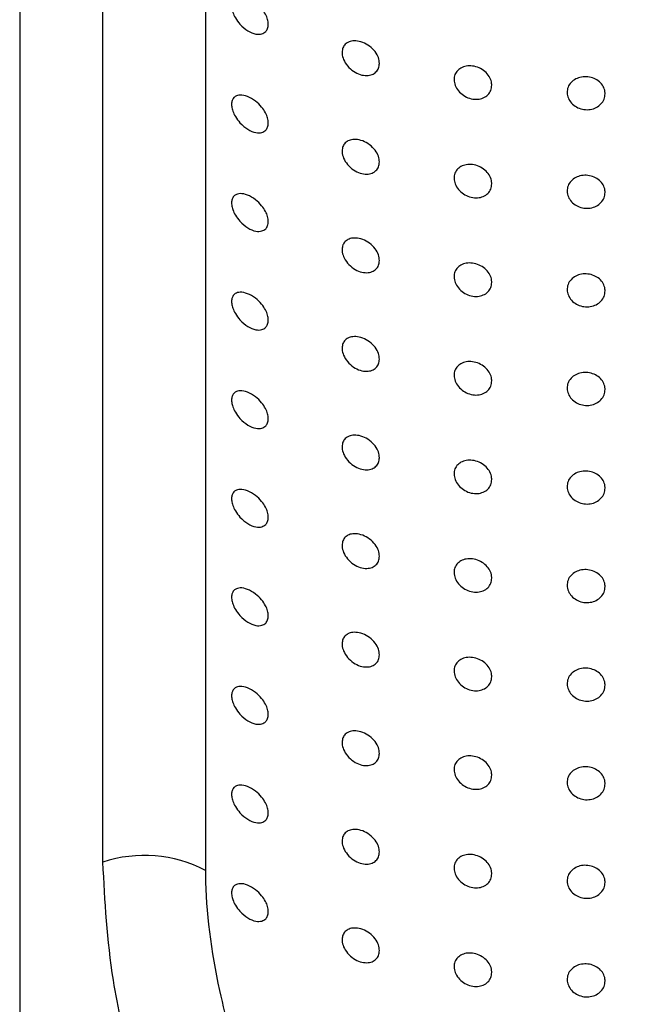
# Model space of a CAD drawing. Header units: millimetres. Extents: x 3904.23 to 3904.53, y 2650.71 to 2651.87.
# Tile 4 of 9: x 3904.4073 to 3904.4233, y 2651.46 to 2651.4859. Entities that reach past the tile are written whole.
import ezdxf

# ---------------------------------------------------------------- set-up
doc = ezdxf.new("R2010")
doc.units = ezdxf.units.MM
doc.layers.add('SANINDUSA', color=3, linetype='Continuous')

msp = doc.modelspace()

# ---------------------------------------------------------------- linework, layer by layer
at = {"layer": 'SANINDUSA'}
for p, q in [((3904.40727673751, 2651.524472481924), (3904.40727673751, 2651.348378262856)), ((3904.409467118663, 2651.463707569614), (3904.409467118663, 2651.501812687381)), ((3904.41216979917, 2651.50159160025), (3904.41216979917, 2651.463486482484))]:
    msp.add_line(p, q, dxfattribs=at)
msp.add_arc((3904.410561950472, 2651.460461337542), 0.003425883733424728, 62.00958952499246, 108.637313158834, dxfattribs=at)
for points, knots in [([(3904.413823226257, 2651.485791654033), (3904.413819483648, 2651.48575297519), (3904.41381201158, 2651.485675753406), (3904.413751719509, 2651.485586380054), (3904.413646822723, 2651.485526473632), (3904.413481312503, 2651.485525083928), (3904.413277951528, 2651.485609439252), (3904.413091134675, 2651.485765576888), (3904.412960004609, 2651.485941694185), (3904.412887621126, 2651.486093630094), (3904.412854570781, 2651.486225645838), (3904.412854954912, 2651.486335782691), (3904.412886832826, 2651.486429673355), (3904.412958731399, 2651.486503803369), (3904.413090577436, 2651.486537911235), (3904.413275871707, 2651.486499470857), (3904.413475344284, 2651.486384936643), (3904.413640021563, 2651.486228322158), (3904.413747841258, 2651.48607018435), (3904.413811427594, 2651.485922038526), (3904.413819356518, 2651.485834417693), (3904.413823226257, 2651.485791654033)], [0, 0, 0, 0, 0.03721674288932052, 0.07430272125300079, 0.1235167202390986, 0.1881677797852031, 0.2690594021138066, 0.3505707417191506, 0.4071306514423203, 0.4492195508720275, 0.483282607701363, 0.517478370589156, 0.5489828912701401, 0.5917805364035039, 0.6508713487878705, 0.7295837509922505, 0.8093475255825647, 0.8736851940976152, 0.9226039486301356, 0.9622265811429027, 0.9999999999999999, 0.9999999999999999, 0.9999999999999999, 0.9999999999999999]), ([(3904.416748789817, 2651.484762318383), (3904.416744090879, 2651.484718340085), (3904.416734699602, 2651.48463044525), (3904.416662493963, 2651.48452841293), (3904.416554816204, 2651.484459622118), (3904.416411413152, 2651.48443315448), (3904.416241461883, 2651.484459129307), (3904.41606295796, 2651.484545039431), (3904.415905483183, 2651.484685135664), (3904.415799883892, 2651.484853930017), (3904.415759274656, 2651.485015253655), (3904.415772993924, 2651.485148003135), (3904.415828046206, 2651.485250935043), (3904.415921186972, 2651.485324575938), (3904.416053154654, 2651.485362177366), (3904.416219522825, 2651.485351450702), (3904.416402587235, 2651.485282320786), (3904.416571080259, 2651.485157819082), (3904.416691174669, 2651.485000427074), (3904.416743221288, 2651.4848619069), (3904.416747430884, 2651.484786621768), (3904.416748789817, 2651.484762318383)], [0, 0, 0, 0, 0.04657904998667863, 0.09309268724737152, 0.1413689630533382, 0.1941813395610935, 0.2525324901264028, 0.3156418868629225, 0.3798482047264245, 0.4393011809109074, 0.4904262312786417, 0.5353833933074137, 0.5790953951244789, 0.6257559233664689, 0.6781396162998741, 0.7371881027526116, 0.8009687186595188, 0.8646516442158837, 0.923283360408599, 0.9752344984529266, 1, 1, 1, 1]), ([(3904.41970802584, 2651.484186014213), (3904.419702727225, 2651.484138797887), (3904.419692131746, 2651.484044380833), (3904.41960980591, 2651.483927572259), (3904.41948828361, 2651.48384563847), (3904.419334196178, 2651.483808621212), (3904.41916401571, 2651.483822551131), (3904.418996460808, 2651.483888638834), (3904.41885317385, 2651.484000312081), (3904.418753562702, 2651.484142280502), (3904.418708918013, 2651.484294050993), (3904.418720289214, 2651.484436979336), (3904.41878280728, 2651.484558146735), (3904.418890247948, 2651.484648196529), (3904.419034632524, 2651.484698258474), (3904.419202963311, 2651.484700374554), (3904.419375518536, 2651.484651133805), (3904.419529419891, 2651.484555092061), (3904.419643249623, 2651.484425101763), (3904.419700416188, 2651.484295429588), (3904.419705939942, 2651.484216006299), (3904.41970802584, 2651.484186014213)], [0, 0, 0, 0, 0.05178745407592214, 0.103557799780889, 0.1558234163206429, 0.2093126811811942, 0.2642879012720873, 0.3204700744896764, 0.3768698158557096, 0.4320625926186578, 0.4850744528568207, 0.5361899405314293, 0.5867745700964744, 0.6383858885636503, 0.6919826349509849, 0.7475124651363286, 0.8039686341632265, 0.8599920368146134, 0.9146486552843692, 0.9677693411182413, 0.9999999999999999, 0.9999999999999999, 0.9999999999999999, 0.9999999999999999]), ([(3904.422693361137, 2651.483960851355), (3904.422687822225, 2651.483912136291), (3904.422676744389, 2651.483814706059), (3904.422590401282, 2651.483686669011), (3904.422463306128, 2651.483591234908), (3904.422304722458, 2651.4835397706), (3904.422133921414, 2651.48353836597), (3904.421969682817, 2651.483587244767), (3904.42183053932, 2651.483680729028), (3904.42173224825, 2651.483807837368), (3904.421685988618, 2651.483953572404), (3904.421696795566, 2651.484101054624), (3904.421763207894, 2651.484233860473), (3904.421877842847, 2651.48433768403), (3904.422028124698, 2651.484401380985), (3904.422197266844, 2651.484417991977), (3904.422365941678, 2651.48438568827), (3904.422515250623, 2651.484307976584), (3904.422627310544, 2651.484193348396), (3904.4226853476, 2651.484071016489), (3904.42269112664, 2651.483991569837), (3904.422693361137, 2651.483960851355)], [0, 0, 0, 0, 0.05366060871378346, 0.1073213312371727, 0.1609780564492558, 0.2146241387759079, 0.2682758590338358, 0.3219782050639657, 0.3757535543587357, 0.4295434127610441, 0.4832398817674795, 0.5368012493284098, 0.5903147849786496, 0.6439156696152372, 0.697651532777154, 0.7514478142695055, 0.8052020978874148, 0.8588835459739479, 0.912529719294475, 0.9661791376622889, 0.9999999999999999, 0.9999999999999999, 0.9999999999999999, 0.9999999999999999]), ([(3904.413823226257, 2651.483193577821), (3904.413819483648, 2651.483154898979), (3904.41381201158, 2651.483077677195), (3904.413751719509, 2651.482988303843), (3904.413646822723, 2651.482928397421), (3904.413481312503, 2651.482927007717), (3904.413277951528, 2651.483011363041), (3904.413091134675, 2651.483167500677), (3904.412960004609, 2651.483343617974), (3904.412887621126, 2651.483495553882), (3904.412854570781, 2651.483627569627), (3904.412854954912, 2651.48373770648), (3904.412886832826, 2651.483831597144), (3904.412958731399, 2651.483905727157), (3904.413090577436, 2651.483939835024), (3904.413275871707, 2651.483901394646), (3904.413475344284, 2651.483786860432), (3904.413640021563, 2651.483630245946), (3904.413747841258, 2651.483472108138), (3904.413811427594, 2651.483323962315), (3904.413819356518, 2651.483236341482), (3904.413823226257, 2651.483193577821)], [0, 0, 0, 0, 0.03721674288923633, 0.07430272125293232, 0.1235167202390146, 0.1881677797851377, 0.2690594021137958, 0.3505707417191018, 0.4071306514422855, 0.4492195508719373, 0.4832826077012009, 0.5174783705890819, 0.5489828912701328, 0.5917805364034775, 0.650871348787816, 0.7295837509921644, 0.809347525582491, 0.8736851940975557, 0.9226039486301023, 0.9622265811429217, 1, 1, 1, 1]), ([(3904.416748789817, 2651.482164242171), (3904.416744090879, 2651.482120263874), (3904.416734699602, 2651.482032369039), (3904.416662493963, 2651.481930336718), (3904.416554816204, 2651.481861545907), (3904.416411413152, 2651.481835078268), (3904.416241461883, 2651.481861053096), (3904.41606295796, 2651.48194696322), (3904.415905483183, 2651.482087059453), (3904.415799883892, 2651.482255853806), (3904.415759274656, 2651.482417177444), (3904.415772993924, 2651.482549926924), (3904.415828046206, 2651.482652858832), (3904.415921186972, 2651.482726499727), (3904.416053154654, 2651.482764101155), (3904.416219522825, 2651.482753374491), (3904.416402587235, 2651.482684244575), (3904.416571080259, 2651.482559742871), (3904.416691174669, 2651.482402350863), (3904.416743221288, 2651.482263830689), (3904.416747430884, 2651.482188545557), (3904.416748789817, 2651.482164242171)], [0, 0, 0, 0, 0.04657904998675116, 0.09309268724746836, 0.1413689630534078, 0.1941813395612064, 0.2525324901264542, 0.3156418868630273, 0.3798482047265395, 0.4393011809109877, 0.4904262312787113, 0.5353833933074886, 0.5790953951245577, 0.6257559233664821, 0.6781396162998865, 0.7371881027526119, 0.800968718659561, 0.8646516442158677, 0.9232833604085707, 0.9752344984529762, 1, 1, 1, 1]), ([(3904.41970802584, 2651.481587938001), (3904.419702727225, 2651.481540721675), (3904.419692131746, 2651.481446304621), (3904.41960980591, 2651.481329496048), (3904.41948828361, 2651.481247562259), (3904.419334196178, 2651.481210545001), (3904.41916401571, 2651.481224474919), (3904.418996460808, 2651.481290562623), (3904.41885317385, 2651.48140223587), (3904.418753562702, 2651.481544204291), (3904.418708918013, 2651.481695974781), (3904.418720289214, 2651.481838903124), (3904.41878280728, 2651.481960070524), (3904.418890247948, 2651.482050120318), (3904.419034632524, 2651.482100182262), (3904.419202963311, 2651.482102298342), (3904.419375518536, 2651.482053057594), (3904.419529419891, 2651.48195701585), (3904.419643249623, 2651.481827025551), (3904.419700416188, 2651.481697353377), (3904.419705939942, 2651.481617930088), (3904.41970802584, 2651.481587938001)], [0, 0, 0, 0, 0.05178745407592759, 0.1035577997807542, 0.1558234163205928, 0.2093126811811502, 0.2642879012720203, 0.3204700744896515, 0.3768698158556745, 0.4320625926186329, 0.4850744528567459, 0.5361899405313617, 0.5867745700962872, 0.6383858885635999, 0.691982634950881, 0.7475124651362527, 0.80396863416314, 0.85999203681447, 0.9146486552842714, 0.9677693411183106, 1, 1, 1, 1]), ([(3904.422693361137, 2651.481362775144), (3904.422687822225, 2651.48131406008), (3904.422676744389, 2651.481216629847), (3904.422590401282, 2651.4810885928), (3904.422463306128, 2651.480993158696), (3904.422304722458, 2651.480941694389), (3904.422133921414, 2651.480940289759), (3904.421969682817, 2651.480989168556), (3904.42183053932, 2651.481082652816), (3904.42173224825, 2651.481209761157), (3904.421685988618, 2651.481355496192), (3904.421696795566, 2651.481502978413), (3904.421763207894, 2651.481635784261), (3904.421877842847, 2651.481739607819), (3904.422028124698, 2651.481803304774), (3904.422197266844, 2651.481819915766), (3904.422365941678, 2651.481787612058), (3904.422515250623, 2651.481709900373), (3904.422627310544, 2651.481595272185), (3904.4226853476, 2651.481472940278), (3904.42269112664, 2651.481393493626), (3904.422693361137, 2651.481362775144)], [0, 0, 0, 0, 0.05366060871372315, 0.1073213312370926, 0.160978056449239, 0.2146241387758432, 0.2682758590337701, 0.3219782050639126, 0.3757535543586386, 0.4295434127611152, 0.4832398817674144, 0.5368012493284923, 0.5903147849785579, 0.6439156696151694, 0.6976515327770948, 0.7514478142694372, 0.8052020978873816, 0.8588835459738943, 0.9125297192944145, 0.9661791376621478, 1, 1, 1, 1]), ([(3904.413823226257, 2651.48059550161), (3904.413819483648, 2651.480556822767), (3904.41381201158, 2651.480479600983), (3904.413751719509, 2651.480390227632), (3904.413646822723, 2651.480330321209), (3904.413481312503, 2651.480328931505), (3904.413277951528, 2651.480413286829), (3904.413091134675, 2651.480569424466), (3904.412960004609, 2651.480745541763), (3904.412887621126, 2651.480897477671), (3904.412854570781, 2651.481029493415), (3904.412854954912, 2651.481139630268), (3904.412886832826, 2651.481233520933), (3904.412958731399, 2651.481307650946), (3904.413090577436, 2651.481341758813), (3904.413275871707, 2651.481303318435), (3904.413475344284, 2651.481188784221), (3904.413640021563, 2651.481032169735), (3904.413747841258, 2651.480874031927), (3904.413811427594, 2651.480725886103), (3904.413819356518, 2651.48063826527), (3904.413823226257, 2651.48059550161)], [0, 0, 0, 0, 0.0372167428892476, 0.07430272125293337, 0.1235167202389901, 0.1881677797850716, 0.2690594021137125, 0.3505707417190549, 0.4071306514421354, 0.4492195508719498, 0.483282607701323, 0.5174783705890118, 0.5489828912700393, 0.5917805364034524, 0.6508713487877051, 0.7295837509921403, 0.8093475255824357, 0.8736851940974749, 0.9226039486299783, 0.9622265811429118, 1, 1, 1, 1]), ([(3904.416748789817, 2651.47956616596), (3904.416744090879, 2651.479522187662), (3904.416734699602, 2651.479434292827), (3904.416662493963, 2651.479332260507), (3904.416554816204, 2651.479263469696), (3904.416411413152, 2651.479237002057), (3904.416241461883, 2651.479262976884), (3904.41606295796, 2651.479348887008), (3904.415905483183, 2651.479488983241), (3904.415799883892, 2651.479657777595), (3904.415759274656, 2651.479819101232), (3904.415772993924, 2651.479951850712), (3904.415828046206, 2651.480054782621), (3904.415921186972, 2651.480128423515), (3904.416053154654, 2651.480166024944), (3904.416219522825, 2651.480155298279), (3904.416402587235, 2651.480086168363), (3904.416571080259, 2651.479961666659), (3904.416691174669, 2651.479804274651), (3904.416743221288, 2651.479665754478), (3904.416747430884, 2651.479590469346), (3904.416748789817, 2651.47956616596)], [0, 0, 0, 0, 0.04657904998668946, 0.09309268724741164, 0.141368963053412, 0.1941813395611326, 0.2525324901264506, 0.3156418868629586, 0.3798482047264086, 0.4393011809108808, 0.490426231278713, 0.5353833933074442, 0.5790953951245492, 0.6257559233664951, 0.6781396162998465, 0.7371881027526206, 0.8009687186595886, 0.8646516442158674, 0.9232833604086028, 0.9752344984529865, 0.9999999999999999, 0.9999999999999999, 0.9999999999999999, 0.9999999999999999]), ([(3904.41970802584, 2651.47898986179), (3904.419702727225, 2651.478942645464), (3904.419692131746, 2651.47884822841), (3904.41960980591, 2651.478731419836), (3904.41948828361, 2651.478649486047), (3904.419334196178, 2651.478612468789), (3904.41916401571, 2651.478626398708), (3904.418996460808, 2651.478692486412), (3904.41885317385, 2651.478804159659), (3904.418753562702, 2651.478946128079), (3904.418708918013, 2651.47909789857), (3904.418720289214, 2651.479240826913), (3904.41878280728, 2651.479361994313), (3904.418890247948, 2651.479452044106), (3904.419034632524, 2651.479502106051), (3904.419202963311, 2651.479504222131), (3904.419375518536, 2651.479454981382), (3904.419529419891, 2651.479358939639), (3904.419643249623, 2651.47922894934), (3904.419700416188, 2651.479099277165), (3904.419705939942, 2651.479019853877), (3904.41970802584, 2651.47898986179)], [0, 0, 0, 0, 0.05178745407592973, 0.1035577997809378, 0.1558234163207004, 0.2093126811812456, 0.2642879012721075, 0.3204700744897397, 0.3768698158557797, 0.432062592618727, 0.4850744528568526, 0.5361899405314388, 0.5867745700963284, 0.6383858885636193, 0.6919826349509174, 0.7475124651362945, 0.8039686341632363, 0.8599920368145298, 0.914648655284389, 0.9677693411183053, 0.9999999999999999, 0.9999999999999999, 0.9999999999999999, 0.9999999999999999]), ([(3904.422693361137, 2651.478764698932), (3904.422687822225, 2651.478715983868), (3904.422676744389, 2651.478618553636), (3904.422590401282, 2651.478490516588), (3904.422463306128, 2651.478395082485), (3904.422304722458, 2651.478343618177), (3904.422133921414, 2651.478342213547), (3904.421969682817, 2651.478391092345), (3904.42183053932, 2651.478484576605), (3904.42173224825, 2651.478611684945), (3904.421685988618, 2651.478757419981), (3904.421696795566, 2651.478904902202), (3904.421763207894, 2651.47903770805), (3904.421877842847, 2651.479141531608), (3904.422028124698, 2651.479205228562), (3904.422197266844, 2651.479221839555), (3904.422365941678, 2651.479189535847), (3904.422515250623, 2651.479111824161), (3904.422627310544, 2651.478997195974), (3904.4226853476, 2651.478874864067), (3904.42269112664, 2651.478795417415), (3904.422693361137, 2651.478764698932)], [0, 0, 0, 0, 0.05366060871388, 0.107321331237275, 0.1609780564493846, 0.2146241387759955, 0.2682758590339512, 0.3219782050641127, 0.3757535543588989, 0.4295434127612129, 0.4832398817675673, 0.536801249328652, 0.5903147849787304, 0.6439156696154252, 0.6976515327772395, 0.7514478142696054, 0.8052020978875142, 0.85888354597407, 0.9125297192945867, 0.966179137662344, 1, 1, 1, 1]), ([(3904.413823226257, 2651.477997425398), (3904.413819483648, 2651.477958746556), (3904.41381201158, 2651.477881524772), (3904.413751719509, 2651.47779215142), (3904.413646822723, 2651.477732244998), (3904.413481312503, 2651.477730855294), (3904.413277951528, 2651.477815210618), (3904.413091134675, 2651.477971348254), (3904.412960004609, 2651.478147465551), (3904.412887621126, 2651.478299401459), (3904.412854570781, 2651.478431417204), (3904.412854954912, 2651.478541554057), (3904.412886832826, 2651.478635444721), (3904.412958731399, 2651.478709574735), (3904.413090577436, 2651.478743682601), (3904.413275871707, 2651.478705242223), (3904.413475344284, 2651.478590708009), (3904.413640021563, 2651.478434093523), (3904.413747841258, 2651.478275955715), (3904.413811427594, 2651.478127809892), (3904.413819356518, 2651.478040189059), (3904.413823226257, 2651.477997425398)], [0, 0, 0, 0, 0.03721674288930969, 0.07430272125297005, 0.1235167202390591, 0.1881677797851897, 0.2690594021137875, 0.3505707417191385, 0.4071306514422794, 0.449219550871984, 0.4832826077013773, 0.5174783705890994, 0.5489828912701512, 0.5917805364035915, 0.6508713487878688, 0.7295837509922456, 0.8093475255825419, 0.8736851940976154, 0.9226039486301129, 0.9622265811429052, 1, 1, 1, 1]), ([(3904.416748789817, 2651.476968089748), (3904.416744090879, 2651.476924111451), (3904.416734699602, 2651.476836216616), (3904.416662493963, 2651.476734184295), (3904.416554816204, 2651.476665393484), (3904.416411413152, 2651.476638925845), (3904.416241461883, 2651.476664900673), (3904.41606295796, 2651.476750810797), (3904.415905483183, 2651.47689090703), (3904.415799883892, 2651.477059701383), (3904.415759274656, 2651.477221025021), (3904.415772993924, 2651.477353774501), (3904.415828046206, 2651.477456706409), (3904.415921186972, 2651.477530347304), (3904.416053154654, 2651.477567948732), (3904.416219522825, 2651.477557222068), (3904.416402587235, 2651.477488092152), (3904.416571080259, 2651.477363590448), (3904.416691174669, 2651.47720619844), (3904.416743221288, 2651.477067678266), (3904.416747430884, 2651.476992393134), (3904.416748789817, 2651.476968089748)], [0, 0, 0, 0, 0.04657904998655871, 0.09309268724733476, 0.1413689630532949, 0.1941813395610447, 0.2525324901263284, 0.3156418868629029, 0.3798482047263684, 0.4393011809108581, 0.4904262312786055, 0.5353833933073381, 0.5790953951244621, 0.6257559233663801, 0.6781396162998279, 0.7371881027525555, 0.8009687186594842, 0.8646516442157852, 0.9232833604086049, 0.9752344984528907, 1, 1, 1, 1]), ([(3904.41970802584, 2651.476391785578), (3904.419702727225, 2651.476344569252), (3904.419692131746, 2651.476250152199), (3904.41960980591, 2651.476133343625), (3904.41948828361, 2651.476051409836), (3904.419334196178, 2651.476014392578), (3904.41916401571, 2651.476028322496), (3904.418996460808, 2651.4760944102), (3904.41885317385, 2651.476206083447), (3904.418753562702, 2651.476348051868), (3904.418708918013, 2651.476499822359), (3904.418720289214, 2651.476642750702), (3904.41878280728, 2651.476763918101), (3904.418890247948, 2651.476853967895), (3904.419034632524, 2651.476904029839), (3904.419202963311, 2651.47690614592), (3904.419375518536, 2651.476856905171), (3904.419529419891, 2651.476760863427), (3904.419643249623, 2651.476630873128), (3904.419700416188, 2651.476501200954), (3904.419705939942, 2651.476421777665), (3904.41970802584, 2651.476391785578)], [0, 0, 0, 0, 0.05178745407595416, 0.1035577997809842, 0.1558234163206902, 0.2093126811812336, 0.2642879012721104, 0.3204700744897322, 0.3768698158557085, 0.432062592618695, 0.4850744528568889, 0.536189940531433, 0.5867745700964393, 0.6383858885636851, 0.6919826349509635, 0.7475124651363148, 0.8039686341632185, 0.8599920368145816, 0.9146486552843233, 0.9677693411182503, 1, 1, 1, 1]), ([(3904.422693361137, 2651.476166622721), (3904.422687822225, 2651.476117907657), (3904.422676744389, 2651.476020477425), (3904.422590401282, 2651.475892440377), (3904.422463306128, 2651.475797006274), (3904.422304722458, 2651.475745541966), (3904.422133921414, 2651.475744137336), (3904.421969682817, 2651.475793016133), (3904.42183053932, 2651.475886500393), (3904.42173224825, 2651.476013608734), (3904.421685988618, 2651.47615934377), (3904.421696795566, 2651.47630682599), (3904.421763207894, 2651.476439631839), (3904.421877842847, 2651.476543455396), (3904.422028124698, 2651.476607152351), (3904.422197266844, 2651.476623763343), (3904.422365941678, 2651.476591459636), (3904.422515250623, 2651.47651374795), (3904.422627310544, 2651.476399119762), (3904.4226853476, 2651.476276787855), (3904.42269112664, 2651.476197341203), (3904.422693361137, 2651.476166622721)], [0, 0, 0, 0, 0.05366060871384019, 0.1073213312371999, 0.1609780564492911, 0.2146241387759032, 0.2682758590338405, 0.3219782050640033, 0.375753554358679, 0.4295434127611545, 0.4832398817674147, 0.5368012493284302, 0.5903147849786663, 0.6439156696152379, 0.6976515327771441, 0.7514478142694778, 0.8052020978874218, 0.8588835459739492, 0.9125297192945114, 0.966179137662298, 0.9999999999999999, 0.9999999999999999, 0.9999999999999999, 0.9999999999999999]), ([(3904.413823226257, 2651.475399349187), (3904.413819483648, 2651.475360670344), (3904.41381201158, 2651.475283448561), (3904.413751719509, 2651.475194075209), (3904.413646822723, 2651.475134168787), (3904.413481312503, 2651.475132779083), (3904.413277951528, 2651.475217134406), (3904.413091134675, 2651.475373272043), (3904.412960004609, 2651.47554938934), (3904.412887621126, 2651.475701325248), (3904.412854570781, 2651.475833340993), (3904.412854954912, 2651.475943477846), (3904.412886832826, 2651.47603736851), (3904.412958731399, 2651.476111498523), (3904.413090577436, 2651.47614560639), (3904.413275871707, 2651.476107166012), (3904.413475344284, 2651.475992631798), (3904.413640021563, 2651.475836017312), (3904.413747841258, 2651.475677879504), (3904.413811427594, 2651.475529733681), (3904.413819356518, 2651.475442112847), (3904.413823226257, 2651.475399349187)], [0, 0, 0, 0, 0.03721674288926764, 0.0743027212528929, 0.1235167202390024, 0.1881677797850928, 0.2690594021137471, 0.3505707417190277, 0.4071306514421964, 0.4492195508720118, 0.4832826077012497, 0.5174783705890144, 0.5489828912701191, 0.5917805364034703, 0.6508713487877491, 0.7295837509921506, 0.8093475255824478, 0.873685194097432, 0.9226039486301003, 0.9622265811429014, 1, 1, 1, 1]), ([(3904.416748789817, 2651.474370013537), (3904.416744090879, 2651.47432603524), (3904.416734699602, 2651.474238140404), (3904.416662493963, 2651.474136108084), (3904.416554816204, 2651.474067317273), (3904.416411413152, 2651.474040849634), (3904.416241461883, 2651.474066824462), (3904.41606295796, 2651.474152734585), (3904.415905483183, 2651.474292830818), (3904.415799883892, 2651.474461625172), (3904.415759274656, 2651.47462294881), (3904.415772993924, 2651.47475569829), (3904.415828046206, 2651.474858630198), (3904.415921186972, 2651.474932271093), (3904.416053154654, 2651.474969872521), (3904.416219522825, 2651.474959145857), (3904.416402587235, 2651.474890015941), (3904.416571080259, 2651.474765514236), (3904.416691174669, 2651.474608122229), (3904.416743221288, 2651.474469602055), (3904.416747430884, 2651.474394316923), (3904.416748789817, 2651.474370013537)], [0, 0, 0, 0, 0.04657904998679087, 0.0930926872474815, 0.1413689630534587, 0.1941813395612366, 0.252532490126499, 0.3156418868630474, 0.3798482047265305, 0.4393011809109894, 0.4904262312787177, 0.5353833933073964, 0.5790953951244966, 0.6257559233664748, 0.6781396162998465, 0.7371881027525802, 0.800968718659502, 0.8646516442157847, 0.9232833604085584, 0.9752344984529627, 0.9999999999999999, 0.9999999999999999, 0.9999999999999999, 0.9999999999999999]), ([(3904.41970802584, 2651.473793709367), (3904.419702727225, 2651.473746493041), (3904.419692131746, 2651.473652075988), (3904.41960980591, 2651.473535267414), (3904.41948828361, 2651.473453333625), (3904.419334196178, 2651.473416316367), (3904.41916401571, 2651.473430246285), (3904.418996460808, 2651.473496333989), (3904.41885317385, 2651.473608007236), (3904.418753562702, 2651.473749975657), (3904.418708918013, 2651.473901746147), (3904.418720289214, 2651.47404467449), (3904.41878280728, 2651.47416584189), (3904.418890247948, 2651.474255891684), (3904.419034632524, 2651.474305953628), (3904.419202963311, 2651.474308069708), (3904.419375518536, 2651.47425882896), (3904.419529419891, 2651.474162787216), (3904.419643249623, 2651.474032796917), (3904.419700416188, 2651.473903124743), (3904.419705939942, 2651.473823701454), (3904.41970802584, 2651.473793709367)], [0, 0, 0, 0, 0.05178745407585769, 0.103557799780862, 0.1558234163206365, 0.2093126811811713, 0.2642879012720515, 0.320470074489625, 0.3768698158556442, 0.432062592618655, 0.4850744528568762, 0.5361899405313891, 0.5867745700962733, 0.6383858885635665, 0.6919826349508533, 0.7475124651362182, 0.8039686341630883, 0.8599920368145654, 0.9146486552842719, 0.9677693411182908, 1, 1, 1, 1]), ([(3904.422693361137, 2651.47356854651), (3904.422687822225, 2651.473519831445), (3904.422676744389, 2651.473422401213), (3904.422590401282, 2651.473294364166), (3904.422463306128, 2651.473198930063), (3904.422304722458, 2651.473147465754), (3904.422133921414, 2651.473146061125), (3904.421969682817, 2651.473194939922), (3904.42183053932, 2651.473288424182), (3904.42173224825, 2651.473415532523), (3904.421685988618, 2651.473561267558), (3904.421696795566, 2651.473708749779), (3904.421763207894, 2651.473841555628), (3904.421877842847, 2651.473945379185), (3904.422028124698, 2651.47400907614), (3904.422197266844, 2651.474025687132), (3904.422365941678, 2651.473993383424), (3904.422515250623, 2651.473915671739), (3904.422627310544, 2651.473801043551), (3904.4226853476, 2651.473678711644), (3904.42269112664, 2651.473599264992), (3904.422693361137, 2651.47356854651)], [0, 0, 0, 0, 0.05366060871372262, 0.1073213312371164, 0.1609780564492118, 0.2146241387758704, 0.2682758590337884, 0.3219782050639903, 0.3757535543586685, 0.4295434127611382, 0.4832398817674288, 0.5368012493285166, 0.5903147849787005, 0.6439156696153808, 0.6976515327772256, 0.7514478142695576, 0.8052020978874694, 0.8588835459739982, 0.9125297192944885, 0.9661791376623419, 1, 1, 1, 1]), ([(3904.413823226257, 2651.472801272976), (3904.413819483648, 2651.472762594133), (3904.41381201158, 2651.47268537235), (3904.413751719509, 2651.472595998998), (3904.413646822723, 2651.472536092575), (3904.413481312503, 2651.472534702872), (3904.413277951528, 2651.472619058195), (3904.413091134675, 2651.472775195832), (3904.412960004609, 2651.472951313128), (3904.412887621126, 2651.473103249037), (3904.412854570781, 2651.473235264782), (3904.412854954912, 2651.473345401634), (3904.412886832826, 2651.473439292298), (3904.412958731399, 2651.473513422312), (3904.413090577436, 2651.473547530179), (3904.413275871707, 2651.4735090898), (3904.413475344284, 2651.473394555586), (3904.413640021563, 2651.473237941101), (3904.413747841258, 2651.473079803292), (3904.413811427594, 2651.472931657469), (3904.413819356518, 2651.472844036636), (3904.413823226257, 2651.472801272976)], [0, 0, 0, 0, 0.03721674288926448, 0.07430272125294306, 0.1235167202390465, 0.1881677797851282, 0.2690594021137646, 0.3505707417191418, 0.407130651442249, 0.449219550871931, 0.4832826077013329, 0.5174783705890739, 0.5489828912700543, 0.5917805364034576, 0.6508713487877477, 0.7295837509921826, 0.8093475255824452, 0.8736851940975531, 0.9226039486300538, 0.9622265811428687, 0.9999999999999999, 0.9999999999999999, 0.9999999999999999, 0.9999999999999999]), ([(3904.416748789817, 2651.471771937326), (3904.416744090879, 2651.471727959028), (3904.416734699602, 2651.471640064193), (3904.416662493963, 2651.471538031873), (3904.416554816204, 2651.471469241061), (3904.416411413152, 2651.471442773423), (3904.416241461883, 2651.47146874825), (3904.41606295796, 2651.471554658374), (3904.415905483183, 2651.471694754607), (3904.415799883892, 2651.471863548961), (3904.415759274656, 2651.472024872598), (3904.415772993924, 2651.472157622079), (3904.415828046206, 2651.472260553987), (3904.415921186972, 2651.472334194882), (3904.416053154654, 2651.47237179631), (3904.416219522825, 2651.472361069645), (3904.416402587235, 2651.472291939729), (3904.416571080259, 2651.472167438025), (3904.416691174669, 2651.472010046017), (3904.416743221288, 2651.471871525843), (3904.416747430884, 2651.471796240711), (3904.416748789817, 2651.471771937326)], [0, 0, 0, 0, 0.04657904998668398, 0.09309268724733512, 0.1413689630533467, 0.1941813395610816, 0.2525324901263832, 0.3156418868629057, 0.3798482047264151, 0.4393011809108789, 0.4904262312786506, 0.5353833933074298, 0.579095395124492, 0.6257559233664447, 0.678139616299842, 0.737188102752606, 0.8009687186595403, 0.864651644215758, 0.9232833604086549, 0.975234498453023, 1, 1, 1, 1]), ([(3904.41970802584, 2651.471195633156), (3904.419702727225, 2651.47114841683), (3904.419692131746, 2651.471053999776), (3904.41960980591, 2651.470937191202), (3904.41948828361, 2651.470855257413), (3904.419334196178, 2651.470818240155), (3904.41916401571, 2651.470832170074), (3904.418996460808, 2651.470898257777), (3904.41885317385, 2651.471009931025), (3904.418753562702, 2651.471151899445), (3904.418708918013, 2651.471303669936), (3904.418720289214, 2651.471446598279), (3904.41878280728, 2651.471567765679), (3904.418890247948, 2651.471657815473), (3904.419034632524, 2651.471707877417), (3904.419202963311, 2651.471709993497), (3904.419375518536, 2651.471660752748), (3904.419529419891, 2651.471564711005), (3904.419643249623, 2651.471434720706), (3904.419700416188, 2651.471305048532), (3904.419705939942, 2651.471225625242), (3904.41970802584, 2651.471195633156)], [0, 0, 0, 0, 0.05178745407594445, 0.1035577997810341, 0.1558234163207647, 0.2093126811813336, 0.264287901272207, 0.320470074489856, 0.3768698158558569, 0.4320625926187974, 0.4850744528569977, 0.5361899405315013, 0.586774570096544, 0.6383858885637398, 0.6919826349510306, 0.7475124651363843, 0.8039686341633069, 0.8599920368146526, 0.9146486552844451, 0.9677693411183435, 1, 1, 1, 1]), ([(3904.422693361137, 2651.470970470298), (3904.422687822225, 2651.470921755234), (3904.422676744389, 2651.470824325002), (3904.422590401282, 2651.470696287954), (3904.422463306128, 2651.470600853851), (3904.422304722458, 2651.470549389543), (3904.422133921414, 2651.470547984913), (3904.421969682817, 2651.47059686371), (3904.42183053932, 2651.470690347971), (3904.42173224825, 2651.470817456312), (3904.421685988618, 2651.470963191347), (3904.421696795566, 2651.471110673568), (3904.421763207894, 2651.471243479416), (3904.421877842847, 2651.471347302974), (3904.422028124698, 2651.471410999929), (3904.422197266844, 2651.471427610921), (3904.422365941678, 2651.471395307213), (3904.422515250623, 2651.471317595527), (3904.422627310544, 2651.47120296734), (3904.4226853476, 2651.471080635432), (3904.42269112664, 2651.471001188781), (3904.422693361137, 2651.470970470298)], [0, 0, 0, 0, 0.0536606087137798, 0.1073213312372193, 0.1609780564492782, 0.2146241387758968, 0.2682758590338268, 0.3219782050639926, 0.3757535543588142, 0.4295434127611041, 0.4832398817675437, 0.5368012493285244, 0.5903147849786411, 0.6439156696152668, 0.6976515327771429, 0.7514478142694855, 0.805202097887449, 0.8588835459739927, 0.9125297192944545, 0.9661791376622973, 1, 1, 1, 1]), ([(3904.413823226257, 2651.470203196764), (3904.413819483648, 2651.470164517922), (3904.41381201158, 2651.470087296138), (3904.413751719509, 2651.469997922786), (3904.413646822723, 2651.469938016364), (3904.413481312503, 2651.46993662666), (3904.413277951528, 2651.470020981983), (3904.413091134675, 2651.470177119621), (3904.412960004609, 2651.470353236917), (3904.412887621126, 2651.470505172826), (3904.412854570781, 2651.47063718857), (3904.412854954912, 2651.470747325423), (3904.412886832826, 2651.470841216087), (3904.412958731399, 2651.4709153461), (3904.413090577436, 2651.470949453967), (3904.413275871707, 2651.470911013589), (3904.413475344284, 2651.470796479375), (3904.413640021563, 2651.47063986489), (3904.413747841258, 2651.470481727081), (3904.413811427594, 2651.470333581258), (3904.413819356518, 2651.470245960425), (3904.413823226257, 2651.470203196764)], [0, 0, 0, 0, 0.03721674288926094, 0.07430272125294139, 0.1235167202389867, 0.188167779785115, 0.2690594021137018, 0.3505707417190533, 0.4071306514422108, 0.4492195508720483, 0.4832826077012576, 0.5174783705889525, 0.5489828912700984, 0.5917805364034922, 0.6508713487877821, 0.7295837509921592, 0.8093475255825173, 0.8736851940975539, 0.9226039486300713, 0.962226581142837, 1, 1, 1, 1]), ([(3904.416748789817, 2651.469173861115), (3904.416744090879, 2651.469129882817), (3904.416734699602, 2651.469041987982), (3904.416662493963, 2651.468939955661), (3904.416554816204, 2651.46887116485), (3904.416411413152, 2651.468844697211), (3904.416241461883, 2651.468870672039), (3904.41606295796, 2651.468956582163), (3904.415905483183, 2651.469096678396), (3904.415799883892, 2651.469265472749), (3904.415759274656, 2651.469426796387), (3904.415772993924, 2651.469559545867), (3904.415828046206, 2651.469662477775), (3904.415921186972, 2651.46973611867), (3904.416053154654, 2651.469773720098), (3904.416219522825, 2651.469762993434), (3904.416402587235, 2651.469693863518), (3904.416571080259, 2651.469569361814), (3904.416691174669, 2651.469411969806), (3904.416743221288, 2651.469273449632), (3904.416747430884, 2651.4691981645), (3904.416748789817, 2651.469173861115)], [0, 0, 0, 0, 0.04657904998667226, 0.09309268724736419, 0.1413689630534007, 0.1941813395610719, 0.2525324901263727, 0.3156418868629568, 0.3798482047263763, 0.4393011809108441, 0.4904262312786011, 0.5353833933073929, 0.5790953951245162, 0.6257559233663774, 0.678139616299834, 0.7371881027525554, 0.8009687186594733, 0.864651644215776, 0.9232833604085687, 0.9752344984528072, 1, 1, 1, 1]), ([(3904.41970802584, 2651.468597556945), (3904.419702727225, 2651.468550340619), (3904.419692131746, 2651.468455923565), (3904.41960980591, 2651.468339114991), (3904.41948828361, 2651.468257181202), (3904.419334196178, 2651.468220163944), (3904.41916401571, 2651.468234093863), (3904.418996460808, 2651.468300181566), (3904.41885317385, 2651.468411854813), (3904.418753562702, 2651.468553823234), (3904.418708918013, 2651.468705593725), (3904.418720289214, 2651.468848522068), (3904.41878280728, 2651.468969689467), (3904.418890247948, 2651.469059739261), (3904.419034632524, 2651.469109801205), (3904.419202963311, 2651.469111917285), (3904.419375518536, 2651.469062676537), (3904.419529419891, 2651.468966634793), (3904.419643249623, 2651.468836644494), (3904.419700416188, 2651.46870697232), (3904.419705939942, 2651.468627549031), (3904.41970802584, 2651.468597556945)], [0, 0, 0, 0, 0.05178745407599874, 0.103557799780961, 0.1558234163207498, 0.2093126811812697, 0.2642879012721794, 0.3204700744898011, 0.3768698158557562, 0.4320625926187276, 0.4850744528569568, 0.5361899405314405, 0.5867745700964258, 0.6383858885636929, 0.6919826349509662, 0.7475124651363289, 0.8039686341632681, 0.8599920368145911, 0.9146486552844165, 0.9677693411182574, 1, 1, 1, 1]), ([(3904.422693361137, 2651.468372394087), (3904.422687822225, 2651.468323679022), (3904.422676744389, 2651.46822624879), (3904.422590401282, 2651.468098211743), (3904.422463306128, 2651.46800277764), (3904.422304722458, 2651.467951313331), (3904.422133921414, 2651.467949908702), (3904.421969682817, 2651.467998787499), (3904.42183053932, 2651.468092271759), (3904.42173224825, 2651.4682193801), (3904.421685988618, 2651.468365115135), (3904.421696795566, 2651.468512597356), (3904.421763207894, 2651.468645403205), (3904.421877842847, 2651.468749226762), (3904.422028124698, 2651.468812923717), (3904.422197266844, 2651.46882953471), (3904.422365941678, 2651.468797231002), (3904.422515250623, 2651.468719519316), (3904.422627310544, 2651.468604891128), (3904.4226853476, 2651.468482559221), (3904.42269112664, 2651.468403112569), (3904.422693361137, 2651.468372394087)], [0, 0, 0, 0, 0.0536606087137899, 0.1073213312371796, 0.1609780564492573, 0.214624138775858, 0.2682758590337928, 0.3219782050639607, 0.3757535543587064, 0.4295434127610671, 0.4832398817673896, 0.5368012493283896, 0.590314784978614, 0.6439156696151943, 0.6976515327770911, 0.7514478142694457, 0.8052020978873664, 0.8588835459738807, 0.9125297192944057, 0.9661791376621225, 0.9999999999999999, 0.9999999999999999, 0.9999999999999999, 0.9999999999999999]), ([(3904.413823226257, 2651.467605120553), (3904.413819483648, 2651.46756644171), (3904.41381201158, 2651.467489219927), (3904.413751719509, 2651.467399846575), (3904.413646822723, 2651.467339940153), (3904.413481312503, 2651.467338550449), (3904.413277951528, 2651.467422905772), (3904.413091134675, 2651.467579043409), (3904.412960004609, 2651.467755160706), (3904.412887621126, 2651.467907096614), (3904.412854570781, 2651.468039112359), (3904.412854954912, 2651.468149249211), (3904.412886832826, 2651.468243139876), (3904.412958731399, 2651.468317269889), (3904.413090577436, 2651.468351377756), (3904.413275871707, 2651.468312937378), (3904.413475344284, 2651.468198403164), (3904.413640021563, 2651.468041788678), (3904.413747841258, 2651.46788365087), (3904.413811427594, 2651.467735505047), (3904.413819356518, 2651.467647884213), (3904.413823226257, 2651.467605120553)], [0, 0, 0, 0, 0.03721674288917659, 0.07430272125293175, 0.1235167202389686, 0.1881677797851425, 0.2690594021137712, 0.3505707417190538, 0.4071306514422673, 0.4492195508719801, 0.4832826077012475, 0.517478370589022, 0.5489828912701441, 0.5917805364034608, 0.6508713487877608, 0.7295837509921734, 0.8093475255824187, 0.8736851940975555, 0.9226039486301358, 0.9622265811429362, 0.9999999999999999, 0.9999999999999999, 0.9999999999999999, 0.9999999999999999]), ([(3904.416748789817, 2651.466575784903), (3904.416744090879, 2651.466531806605), (3904.416734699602, 2651.466443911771), (3904.416662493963, 2651.46634187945), (3904.416554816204, 2651.466273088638), (3904.416411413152, 2651.466246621), (3904.416241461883, 2651.466272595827), (3904.41606295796, 2651.466358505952), (3904.415905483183, 2651.466498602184), (3904.415799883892, 2651.466667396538), (3904.415759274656, 2651.466828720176), (3904.415772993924, 2651.466961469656), (3904.415828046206, 2651.467064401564), (3904.415921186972, 2651.467138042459), (3904.416053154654, 2651.467175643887), (3904.416219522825, 2651.467164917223), (3904.416402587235, 2651.467095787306), (3904.416571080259, 2651.466971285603), (3904.416691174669, 2651.466813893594), (3904.416743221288, 2651.46667537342), (3904.416747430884, 2651.466600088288), (3904.416748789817, 2651.466575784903)], [0, 0, 0, 0, 0.04657904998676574, 0.0930926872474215, 0.1413689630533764, 0.1941813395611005, 0.2525324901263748, 0.315641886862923, 0.379848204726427, 0.4393011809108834, 0.4904262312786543, 0.5353833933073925, 0.5790953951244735, 0.6257559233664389, 0.6781396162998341, 0.7371881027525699, 0.8009687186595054, 0.864651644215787, 0.9232833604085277, 0.9752344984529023, 1, 1, 1, 1]), ([(3904.41970802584, 2651.465999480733), (3904.419702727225, 2651.465952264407), (3904.419692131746, 2651.465857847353), (3904.41960980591, 2651.465741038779), (3904.41948828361, 2651.465659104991), (3904.419334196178, 2651.465622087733), (3904.41916401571, 2651.465636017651), (3904.418996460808, 2651.465702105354), (3904.41885317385, 2651.465813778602), (3904.418753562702, 2651.465955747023), (3904.418708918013, 2651.466107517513), (3904.418720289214, 2651.466250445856), (3904.41878280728, 2651.466371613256), (3904.418890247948, 2651.46646166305), (3904.419034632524, 2651.466511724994), (3904.419202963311, 2651.466513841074), (3904.419375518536, 2651.466464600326), (3904.419529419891, 2651.466368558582), (3904.419643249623, 2651.466238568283), (3904.419700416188, 2651.466108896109), (3904.419705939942, 2651.46602947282), (3904.41970802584, 2651.465999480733)], [0, 0, 0, 0, 0.0517874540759, 0.1035577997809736, 0.1558234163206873, 0.2093126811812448, 0.2642879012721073, 0.3204700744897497, 0.3768698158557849, 0.4320625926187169, 0.4850744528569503, 0.5361899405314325, 0.5867745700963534, 0.6383858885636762, 0.6919826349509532, 0.7475124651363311, 0.8039686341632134, 0.8599920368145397, 0.9146486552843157, 0.9677693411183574, 1, 1, 1, 1]), ([(3904.422693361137, 2651.465774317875), (3904.422687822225, 2651.465725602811), (3904.422676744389, 2651.465628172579), (3904.422590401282, 2651.465500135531), (3904.422463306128, 2651.465404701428), (3904.422304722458, 2651.46535323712), (3904.422133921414, 2651.46535183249), (3904.421969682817, 2651.465400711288), (3904.42183053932, 2651.465494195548), (3904.42173224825, 2651.465621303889), (3904.421685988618, 2651.465767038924), (3904.421696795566, 2651.465914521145), (3904.421763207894, 2651.466047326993), (3904.421877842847, 2651.466151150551), (3904.422028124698, 2651.466214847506), (3904.422197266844, 2651.466231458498), (3904.422365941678, 2651.46619915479), (3904.422515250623, 2651.466121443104), (3904.422627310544, 2651.466006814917), (3904.4226853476, 2651.46588448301), (3904.42269112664, 2651.465805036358), (3904.422693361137, 2651.465774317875)], [0, 0, 0, 0, 0.05366060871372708, 0.1073213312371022, 0.1609780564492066, 0.2146241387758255, 0.2682758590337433, 0.3219782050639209, 0.3757535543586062, 0.4295434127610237, 0.4832398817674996, 0.5368012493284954, 0.5903147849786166, 0.6439156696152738, 0.69765153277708, 0.751447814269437, 0.805202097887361, 0.8588835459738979, 0.9125297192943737, 0.9661791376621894, 1, 1, 1, 1]), ([(3904.413823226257, 2651.465007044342), (3904.413819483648, 2651.464968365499), (3904.41381201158, 2651.464891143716), (3904.413751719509, 2651.464801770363), (3904.413646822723, 2651.464741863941), (3904.413481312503, 2651.464740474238), (3904.413277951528, 2651.464824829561), (3904.413091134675, 2651.464980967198), (3904.412960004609, 2651.465157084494), (3904.412887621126, 2651.465309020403), (3904.412854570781, 2651.465441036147), (3904.412854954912, 2651.465551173), (3904.412886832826, 2651.465645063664), (3904.412958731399, 2651.465719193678), (3904.413090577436, 2651.465753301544), (3904.413275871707, 2651.465714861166), (3904.413475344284, 2651.465600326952), (3904.413640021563, 2651.465443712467), (3904.413747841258, 2651.465285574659), (3904.413811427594, 2651.465137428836), (3904.413819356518, 2651.465049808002), (3904.413823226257, 2651.465007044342)], [0, 0, 0, 0, 0.03721674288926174, 0.07430272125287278, 0.1235167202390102, 0.188167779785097, 0.2690594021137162, 0.3505707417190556, 0.4071306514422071, 0.4492195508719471, 0.4832826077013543, 0.5174783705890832, 0.5489828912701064, 0.5917805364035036, 0.650871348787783, 0.7295837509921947, 0.8093475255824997, 0.8736851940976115, 0.9226039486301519, 0.9622265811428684, 1, 1, 1, 1]), ([(3904.416748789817, 2651.463977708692), (3904.416744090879, 2651.463933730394), (3904.416734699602, 2651.463845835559), (3904.416662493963, 2651.463743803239), (3904.416554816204, 2651.463675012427), (3904.416411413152, 2651.463648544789), (3904.416241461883, 2651.463674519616), (3904.41606295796, 2651.46376042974), (3904.415905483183, 2651.463900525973), (3904.415799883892, 2651.464069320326), (3904.415759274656, 2651.464230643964), (3904.415772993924, 2651.464363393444), (3904.415828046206, 2651.464466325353), (3904.415921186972, 2651.464539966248), (3904.416053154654, 2651.464577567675), (3904.416219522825, 2651.464566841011), (3904.416402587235, 2651.464497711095), (3904.416571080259, 2651.464373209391), (3904.416691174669, 2651.464215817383), (3904.416743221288, 2651.464077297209), (3904.416747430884, 2651.464002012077), (3904.416748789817, 2651.463977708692)], [0, 0, 0, 0, 0.04657904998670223, 0.09309268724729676, 0.1413689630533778, 0.1941813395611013, 0.2525324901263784, 0.3156418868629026, 0.379848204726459, 0.4393011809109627, 0.4904262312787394, 0.5353833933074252, 0.5790953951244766, 0.6257559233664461, 0.6781396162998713, 0.7371881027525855, 0.8009687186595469, 0.8646516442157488, 0.9232833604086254, 0.9752344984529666, 1, 1, 1, 1]), ([(3904.41970802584, 2651.463401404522), (3904.419702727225, 2651.463354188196), (3904.419692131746, 2651.463259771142), (3904.41960980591, 2651.463142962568), (3904.41948828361, 2651.46306102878), (3904.419334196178, 2651.463024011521), (3904.41916401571, 2651.46303794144), (3904.418996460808, 2651.463104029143), (3904.41885317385, 2651.463215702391), (3904.418753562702, 2651.463357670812), (3904.418708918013, 2651.463509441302), (3904.418720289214, 2651.463652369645), (3904.41878280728, 2651.463773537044), (3904.418890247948, 2651.463863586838), (3904.419034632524, 2651.463913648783), (3904.419202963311, 2651.463915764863), (3904.419375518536, 2651.463866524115), (3904.419529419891, 2651.46377048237), (3904.419643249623, 2651.463640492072), (3904.419700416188, 2651.463510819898), (3904.419705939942, 2651.463431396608), (3904.41970802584, 2651.463401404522)], [0, 0, 0, 0, 0.05178745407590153, 0.1035577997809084, 0.1558234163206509, 0.2093126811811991, 0.2642879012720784, 0.3204700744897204, 0.3768698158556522, 0.4320625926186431, 0.4850744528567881, 0.5361899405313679, 0.5867745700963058, 0.6383858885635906, 0.6919826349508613, 0.7475124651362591, 0.8039686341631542, 0.8599920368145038, 0.9146486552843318, 0.967769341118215, 1, 1, 1, 1]), ([(3904.422682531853, 2651.4458969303), (3904.421991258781, 2651.4459559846), (3904.420253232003, 2651.446104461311), (3904.41793433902, 2651.447132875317), (3904.415888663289, 2651.448635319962), (3904.414127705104, 2651.450436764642), (3904.412519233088, 2651.452727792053), (3904.411152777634, 2651.455483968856), (3904.410254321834, 2651.458142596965), (3904.409613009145, 2651.460963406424), (3904.409521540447, 2651.462683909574), (3904.409467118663, 2651.463707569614)], [0, 0, 0, 0, 0.08452615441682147, 0.2125190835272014, 0.3036231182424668, 0.3948624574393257, 0.5198003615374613, 0.6446237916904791, 0.7692538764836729, 0.8627113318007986, 1, 1, 1, 1]), ([(3904.422693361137, 2651.463176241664), (3904.422687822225, 2651.4631275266), (3904.422676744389, 2651.463030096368), (3904.422590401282, 2651.46290205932), (3904.422463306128, 2651.462806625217), (3904.422304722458, 2651.462755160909), (3904.422133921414, 2651.462753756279), (3904.421969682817, 2651.462802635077), (3904.42183053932, 2651.462896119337), (3904.42173224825, 2651.463023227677), (3904.421685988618, 2651.463168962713), (3904.421696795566, 2651.463316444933), (3904.421763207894, 2651.463449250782), (3904.421877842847, 2651.463553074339), (3904.422028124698, 2651.463616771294), (3904.422197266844, 2651.463633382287), (3904.422365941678, 2651.463601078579), (3904.422515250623, 2651.463523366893), (3904.422627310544, 2651.463408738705), (3904.4226853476, 2651.463286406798), (3904.42269112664, 2651.463206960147), (3904.422693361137, 2651.463176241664)], [0, 0, 0, 0, 0.05366060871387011, 0.1073213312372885, 0.1609780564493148, 0.2146241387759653, 0.268275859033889, 0.3219782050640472, 0.3757535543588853, 0.429543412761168, 0.4832398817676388, 0.5368012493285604, 0.5903147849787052, 0.6439156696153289, 0.6976515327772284, 0.7514478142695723, 0.8052020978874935, 0.8588835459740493, 0.9125297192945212, 0.9661791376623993, 1, 1, 1, 1]), ([(3904.41216979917, 2651.463486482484), (3904.412169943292, 2651.463444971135), (3904.412173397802, 2651.462449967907), (3904.412411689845, 2651.460601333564), (3904.413135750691, 2651.458038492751), (3904.414059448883, 2651.455777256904), (3904.415266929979, 2651.453602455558), (3904.416961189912, 2651.451389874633), (3904.419132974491, 2651.449555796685), (3904.421300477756, 2651.448717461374), (3904.422461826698, 2651.448646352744), (3904.422756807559, 2651.44862829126)], [0, 0, 0, 0, 0.007143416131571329, 0.1712235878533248, 0.2913664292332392, 0.4116667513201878, 0.5371487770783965, 0.6624483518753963, 0.826397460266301, 0.9559052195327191, 1, 1, 1, 1]), ([(3904.413823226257, 2651.462408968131), (3904.413819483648, 2651.462370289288), (3904.41381201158, 2651.462293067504), (3904.413751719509, 2651.462203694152), (3904.413646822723, 2651.46214378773), (3904.413481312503, 2651.462142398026), (3904.413277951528, 2651.46222675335), (3904.413091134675, 2651.462382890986), (3904.412960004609, 2651.462559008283), (3904.412887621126, 2651.462710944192), (3904.412854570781, 2651.462842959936), (3904.412854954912, 2651.462953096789), (3904.412886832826, 2651.463046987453), (3904.412958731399, 2651.463121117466), (3904.413090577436, 2651.463155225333), (3904.413275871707, 2651.463116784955), (3904.413475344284, 2651.463002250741), (3904.413640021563, 2651.462845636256), (3904.413747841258, 2651.462687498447), (3904.413811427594, 2651.462539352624), (3904.413819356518, 2651.462451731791), (3904.413823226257, 2651.462408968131)], [0, 0, 0, 0, 0.03721674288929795, 0.07430272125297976, 0.1235167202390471, 0.1881677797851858, 0.269059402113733, 0.3505707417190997, 0.4071306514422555, 0.4492195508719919, 0.4832826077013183, 0.5174783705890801, 0.5489828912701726, 0.5917805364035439, 0.6508713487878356, 0.7295837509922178, 0.8093475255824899, 0.873685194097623, 0.922603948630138, 0.9622265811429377, 0.9999999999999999, 0.9999999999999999, 0.9999999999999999, 0.9999999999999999]), ([(3904.436448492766, 2651.463206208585), (3904.43642569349, 2651.46259888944), (3904.436379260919, 2651.461362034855), (3904.435972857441, 2651.459139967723), (3904.435237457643, 2651.456655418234), (3904.434072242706, 2651.454005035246), (3904.432523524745, 2651.451472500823), (3904.430784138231, 2651.449442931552), (3904.428973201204, 2651.447924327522), (3904.426857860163, 2651.446650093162), (3904.424674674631, 2651.445945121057), (3904.423118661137, 2651.445907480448), (3904.422682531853, 2651.4458969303)], [0, 0, 0, 0, 0.08319533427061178, 0.169434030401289, 0.2841737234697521, 0.402055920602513, 0.5222686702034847, 0.6456285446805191, 0.7268717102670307, 0.8100022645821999, 0.9467462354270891, 1, 1, 1, 1]), ([(3904.422756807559, 2651.44862829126), (3904.423575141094, 2651.44870904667), (3904.425442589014, 2651.448893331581), (3904.427714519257, 2651.450370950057), (3904.429538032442, 2651.452196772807), (3904.430926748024, 2651.454119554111), (3904.432085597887, 2651.456265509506), (3904.433073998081, 2651.458800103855), (3904.433643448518, 2651.461160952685), (3904.433701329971, 2651.462608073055), (3904.433720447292, 2651.463086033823)], [0, 0, 0, 0, 0.1215808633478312, 0.2774491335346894, 0.3911785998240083, 0.5080604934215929, 0.6310495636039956, 0.756314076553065, 0.9195144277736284, 1, 1, 1, 1]), ([(3904.416748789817, 2651.461379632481), (3904.416744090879, 2651.461335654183), (3904.416734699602, 2651.461247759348), (3904.416662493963, 2651.461145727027), (3904.416554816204, 2651.461076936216), (3904.416411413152, 2651.461050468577), (3904.416241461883, 2651.461076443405), (3904.41606295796, 2651.461162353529), (3904.415905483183, 2651.461302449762), (3904.415799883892, 2651.461471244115), (3904.415759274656, 2651.461632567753), (3904.415772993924, 2651.461765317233), (3904.415828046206, 2651.461868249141), (3904.415921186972, 2651.461941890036), (3904.416053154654, 2651.461979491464), (3904.416219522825, 2651.4619687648), (3904.416402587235, 2651.461899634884), (3904.416571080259, 2651.46177513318), (3904.416691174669, 2651.461617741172), (3904.416743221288, 2651.461479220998), (3904.416747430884, 2651.461403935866), (3904.416748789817, 2651.461379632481)], [0, 0, 0, 0, 0.04657904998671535, 0.09309268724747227, 0.1413689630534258, 0.1941813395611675, 0.2525324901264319, 0.3156418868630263, 0.3798482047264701, 0.4393011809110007, 0.4904262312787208, 0.535383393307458, 0.5790953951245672, 0.6257559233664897, 0.6781396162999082, 0.7371881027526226, 0.8009687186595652, 0.8646516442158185, 0.923283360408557, 0.9752344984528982, 1, 1, 1, 1]), ([(3904.41970802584, 2651.46080332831), (3904.419702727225, 2651.460756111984), (3904.419692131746, 2651.46066169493), (3904.41960980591, 2651.460544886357), (3904.41948828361, 2651.460462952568), (3904.419334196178, 2651.46042593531), (3904.41916401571, 2651.460439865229), (3904.418996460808, 2651.460505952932), (3904.41885317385, 2651.460617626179), (3904.418753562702, 2651.4607595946), (3904.418708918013, 2651.46091136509), (3904.418720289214, 2651.461054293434), (3904.41878280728, 2651.461175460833), (3904.418890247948, 2651.461265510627), (3904.419034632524, 2651.461315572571), (3904.419202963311, 2651.461317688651), (3904.419375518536, 2651.461268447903), (3904.419529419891, 2651.461172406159), (3904.419643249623, 2651.46104241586), (3904.419700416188, 2651.460912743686), (3904.419705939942, 2651.460833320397), (3904.41970802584, 2651.46080332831)], [0, 0, 0, 0, 0.05178745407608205, 0.1035577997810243, 0.1558234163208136, 0.2093126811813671, 0.264287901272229, 0.3204700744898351, 0.3768698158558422, 0.4320625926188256, 0.4850744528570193, 0.5361899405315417, 0.5867745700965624, 0.6383858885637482, 0.6919826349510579, 0.7475124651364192, 0.8039686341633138, 0.8599920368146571, 0.9146486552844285, 0.967769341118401, 1, 1, 1, 1]), ([(3904.422693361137, 2651.460578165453), (3904.422687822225, 2651.460529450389), (3904.422676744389, 2651.460432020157), (3904.422590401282, 2651.460303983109), (3904.422463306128, 2651.460208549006), (3904.422304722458, 2651.460157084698), (3904.422133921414, 2651.460155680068), (3904.421969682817, 2651.460204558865), (3904.42183053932, 2651.460298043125), (3904.42173224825, 2651.460425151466), (3904.421685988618, 2651.460570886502), (3904.421696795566, 2651.460718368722), (3904.421763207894, 2651.460851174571), (3904.421877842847, 2651.460954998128), (3904.422028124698, 2651.461018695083), (3904.422197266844, 2651.461035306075), (3904.422365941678, 2651.461003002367), (3904.422515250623, 2651.460925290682), (3904.422627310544, 2651.460810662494), (3904.4226853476, 2651.460688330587), (3904.42269112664, 2651.460608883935), (3904.422693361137, 2651.460578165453)], [0, 0, 0, 0, 0.05366060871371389, 0.1073213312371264, 0.160978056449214, 0.2146241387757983, 0.2682758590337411, 0.3219782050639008, 0.3757535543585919, 0.4295434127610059, 0.4832398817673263, 0.5368012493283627, 0.5903147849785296, 0.6439156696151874, 0.6976515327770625, 0.7514478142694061, 0.8052020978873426, 0.8588835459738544, 0.912529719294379, 0.9661791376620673, 1, 1, 1, 1])]:
    msp.add_open_spline(points, degree=3, knots=knots, dxfattribs=at)

doc.saveas('drawing.dxf')
